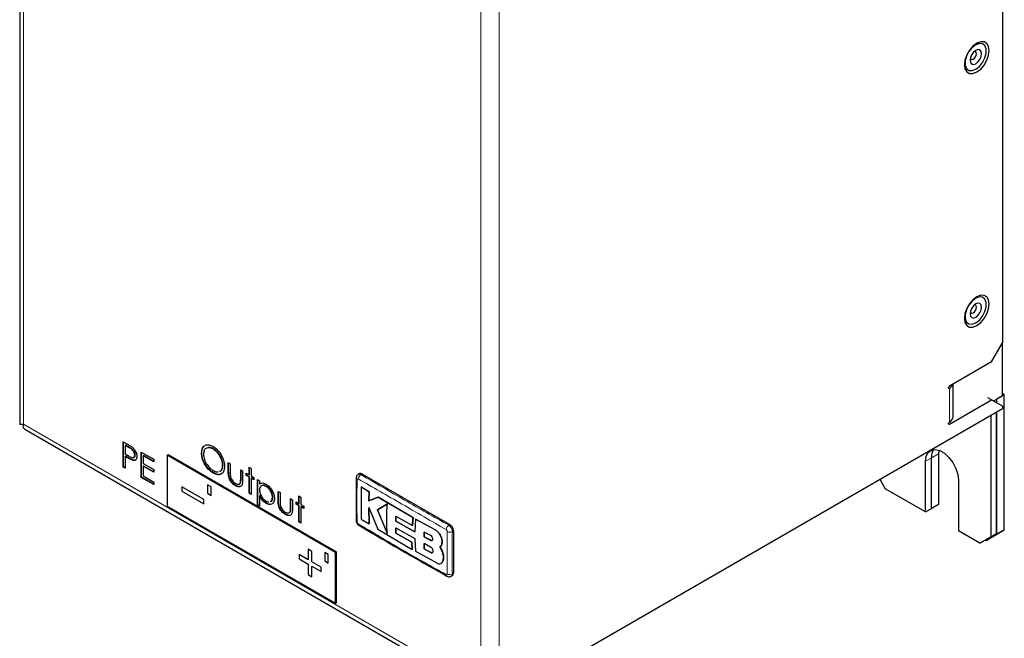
# Model space of a CAD drawing. Header units: millimetres. Extents: x 5 to 418, y 2 to 292.
# Tile 6 of 12: x 242 to 318, y 99 to 147. Entities that reach past the tile are written whole.
import ezdxf

# ---------------------------------------------------------------- set-up
doc = ezdxf.new("R2010")
doc.units = ezdxf.units.MM

msp = doc.modelspace()

# ---------------------------------------------------------------- linework, layer by layer
at = {"color": 7, "linetype": 'Continuous', "lineweight": 25}
for p, q in [((241.509, 171.6412), (241.509, 115.9532)), ((317.4623, 149.6761), (317.4623, 122.2403)), ((316.6138, 120.7706), (317.4623, 122.2403)), ((317.4623, 118.1575), (317.4623, 122.2403)), ((316.6138, 120.7706), (313.3611, 118.8929)), ((313.654, 116.5248), (313.654, 119.0619)), ((316.6138, 117.8311), (316.331, 117.9943)), ((316.7553, 117.7494), (317.4623, 118.1575)), ((317.0409, 117.9142), (317.6066, 118.2408)), ((317.6066, 118.2408), (317.4623, 118.3241)), ((317.6066, 107.7891), (317.6066, 118.2408)), ((313.3611, 115.9533), (316.6138, 117.8311)), ((317.4623, 117.341), (316.6138, 117.8311)), ((317.0409, 117.9142), (317.0409, 117.9142)), ((317.0409, 117.5844), (317.0409, 117.9142)), ((317.4623, 117.341), (317.4623, 117.1777)), ((278.5715, 94.7265), (317.4623, 117.1777)), ((316.5572, 116.6552), (316.5572, 107.2486)), ((316.9815, 116.9002), (316.9815, 107.4935)), ((317.0409, 107.4625), (317.0409, 116.9345)), ((241.8959, 115.5607), (277.4775, 95.0199)), ((249.5148, 114.6036), (249.8476, 114.4114)), ((249.5148, 112.6439), (249.5148, 114.6036)), ((249.5431, 112.6602), (249.5431, 114.5872)), ((249.6954, 114.331), (249.6671, 114.3146)), ((249.6671, 114.3146), (249.6671, 113.6614)), ((249.9775, 114.1355), (249.6671, 114.3146)), ((250.0058, 114.1518), (249.6954, 114.331)), ((249.6671, 113.6614), (249.9642, 113.4856)), ((249.6954, 113.4767), (249.6671, 113.4604)), ((249.6671, 113.4604), (249.6671, 112.5559)), ((249.7885, 113.3903), (249.6671, 113.4604)), ((249.8167, 113.4067), (249.6954, 113.4767)), ((250.4351, 113.5785), (250.4068, 113.5622)), ((250.9073, 113.7997), (251.8646, 113.2471)), ((250.9073, 111.84), (250.9073, 113.7997)), ((250.9355, 111.8563), (250.9355, 113.7834)), ((251.0878, 113.5271), (251.0596, 113.5108)), ((251.0596, 113.5108), (251.0596, 112.9078)), ((251.8646, 113.0461), (251.0596, 113.5108)), ((251.8646, 113.0787), (251.0878, 113.5271)), ((252.9176, 113.5537), (252.9742, 113.5863)), ((265.9284, 106.0427), (252.9176, 113.5537)), ((252.9176, 113.5537), (252.9176, 109.6343)), ((265.985, 106.0754), (252.9742, 113.5863)), ((255.5916, 113.7325), (255.5633, 113.7161)), ((256.4802, 114.0572), (256.4519, 114.0409)), ((312.5411, 113.9467), (312.5154, 113.6677)), ((312.5154, 113.6677), (312.5154, 109.7483)), ((249.5431, 112.6602), (249.5148, 112.6439)), ((249.6671, 112.5559), (249.5148, 112.6439)), ((249.6671, 112.5886), (249.5431, 112.6602)), ((250.2488, 113.1894), (250.2205, 113.1731)), ((251.0596, 112.9078), (251.8646, 112.4431)), ((251.0878, 112.7231), (251.0596, 112.7068)), ((251.0596, 112.7068), (251.0596, 111.9531)), ((251.8646, 112.2421), (251.0596, 112.7068)), ((251.8646, 112.2747), (251.0878, 112.7231)), ((251.8646, 113.2471), (251.8646, 113.0461)), ((257.2234, 112.8003), (257.1951, 112.7839)), ((257.6302, 112.9838), (257.7825, 112.8959)), ((257.6302, 112.2995), (257.6302, 112.9838)), ((257.6585, 112.3159), (257.6585, 112.9675)), ((257.7825, 112.8959), (257.7825, 112.2316)), ((259.2402, 112.6322), (259.3925, 112.5443)), ((259.2402, 112.0543), (259.2402, 112.6322)), ((311.5226, 109.1752), (311.5226, 113.0946)), ((311.9469, 113.3395), (311.9469, 109.4201)), ((311.9497, 113.3411), (311.9497, 109.4217)), ((251.0596, 111.9531), (251.8646, 111.4884)), ((251.8646, 112.4431), (251.8646, 112.2421)), ((256.4863, 112.1945), (256.458, 112.1781)), ((258.5875, 112.4311), (258.7398, 112.3432)), ((258.5875, 111.7669), (258.5875, 112.4311)), ((258.6158, 111.7833), (258.6158, 112.4148)), ((258.7398, 112.3432), (258.7398, 111.646)), ((259.0227, 112.1799), (259.2402, 112.0543)), ((259.0227, 112.0041), (259.0227, 112.1799)), ((259.051, 112.0204), (259.0227, 112.0041)), ((259.2402, 111.8785), (259.0227, 112.0041)), ((259.051, 112.0204), (259.051, 112.1636)), ((259.2685, 111.8948), (259.051, 112.0204)), ((259.2685, 112.0707), (259.2402, 112.0543)), ((259.2685, 111.8948), (259.2402, 111.8785)), ((259.2402, 110.6223), (259.2402, 111.8785)), ((259.2685, 112.0707), (259.2685, 112.6159)), ((259.2685, 110.6386), (259.2685, 111.8948)), ((259.3925, 112.5443), (259.3925, 111.9664)), ((259.3925, 111.9664), (259.6101, 111.8408)), ((267.7649, 112.1378), (267.677, 112.0871)), ((267.9648, 112.118), (274.7531, 108.1992)), ((250.9355, 111.8563), (250.9073, 111.84)), ((251.8646, 111.2874), (250.9073, 111.84)), ((251.8646, 111.32), (250.9355, 111.8563)), ((251.8646, 111.4884), (251.8646, 111.2874)), ((254.049, 111.1042), (254.049, 110.7776)), ((255.746, 110.1245), (254.049, 111.1042)), ((254.0493, 111.104), (254.0493, 110.7777)), ((256.3117, 111.1044), (256.0289, 111.2677)), ((256.0289, 111.2677), (256.0289, 110.6144)), ((256.0292, 111.2675), (256.0292, 110.6146)), ((256.3117, 110.4511), (256.3117, 111.1044)), ((258.2143, 111.222), (258.186, 111.2057)), ((258.5907, 111.4488), (258.5624, 111.4325)), ((259.4208, 111.8069), (259.3925, 111.7906)), ((259.3925, 111.7906), (259.3925, 110.5343)), ((259.6101, 111.665), (259.3925, 111.7906)), ((259.6101, 111.6976), (259.4208, 111.8069)), ((259.6101, 111.8408), (259.6101, 111.665)), ((259.893, 111.6775), (260.0453, 111.5896)), ((259.893, 109.7178), (259.893, 111.6775)), ((259.9212, 109.7342), (259.9212, 111.6612)), ((260.0453, 111.5896), (260.0453, 111.3246)), ((260.0735, 111.341), (260.0453, 111.3246)), ((260.5733, 111.1667), (260.545, 111.1504)), ((267.9097, 111.1029), (267.9154, 111.1062)), ((268.5125, 110.7326), (267.9097, 111.1029)), ((267.9154, 111.1062), (268.5182, 110.7359)), ((307.9864, 111.7074), (308.4114, 110.9713)), ((314.0682, 111.625), (314.0682, 107.7056)), ((254.0493, 110.7777), (254.049, 110.7776)), ((254.049, 110.7776), (255.746, 109.7979)), ((254.0493, 110.7777), (255.746, 109.7982)), ((256.0292, 110.6146), (256.0289, 110.6144)), ((256.0289, 110.6144), (256.3117, 110.4511)), ((256.0292, 110.6146), (256.3117, 110.4515)), ((259.2685, 110.6386), (259.2402, 110.6223)), ((259.3925, 110.5343), (259.2402, 110.6223)), ((259.3925, 110.567), (259.2685, 110.6386)), ((260.0735, 110.4333), (260.0453, 110.417)), ((260.0453, 110.417), (260.0453, 109.6299)), ((261.4812, 110.7607), (261.6335, 110.6727)), ((261.4812, 110.0764), (261.4812, 110.7607)), ((261.5095, 110.0927), (261.5095, 110.7443)), ((261.6335, 110.6727), (261.6335, 110.0085)), ((263.0913, 110.4091), (263.2436, 110.3211)), ((263.0913, 109.8312), (263.0913, 110.4091)), ((263.1195, 109.8475), (263.1195, 110.3927)), ((268.4877, 110.0217), (268.5125, 110.7326)), ((268.5182, 110.7359), (268.4933, 110.025)), ((268.5125, 110.7326), (268.5182, 110.7359)), ((311.5226, 109.1752), (308.4114, 110.9713)), ((252.9176, 109.6343), (265.9284, 102.1233)), ((255.746, 109.7979), (255.746, 110.1245)), ((259.9212, 109.7342), (259.893, 109.7178)), ((260.0453, 109.6299), (259.893, 109.7178)), ((260.0453, 109.6626), (259.9212, 109.7342)), ((260.5794, 109.8567), (260.5511, 109.8404)), ((261.0744, 110.3141), (261.0461, 110.2978)), ((262.4385, 110.208), (262.5908, 110.1201)), ((262.4385, 109.5438), (262.4385, 110.208)), ((262.4668, 109.5601), (262.4668, 110.1917)), ((262.5908, 110.1201), (262.5908, 109.4229)), ((262.8737, 109.9568), (263.0913, 109.8312)), ((262.8737, 109.7809), (262.8737, 109.9568)), ((262.902, 109.7973), (262.8737, 109.7809)), ((263.0913, 109.6553), (262.8737, 109.7809)), ((262.902, 109.7973), (262.902, 109.9405)), ((263.1195, 109.6717), (262.902, 109.7973)), ((263.1195, 109.8475), (263.0913, 109.8312)), ((263.1195, 109.6717), (263.0913, 109.6553)), ((263.0913, 108.3991), (263.0913, 109.6553)), ((263.1195, 108.4154), (263.1195, 109.6717)), ((263.2436, 110.3211), (263.2436, 109.7433)), ((263.2436, 109.7433), (263.4611, 109.6177)), ((263.2718, 109.5837), (263.2436, 109.5674)), ((263.4611, 109.4745), (263.2718, 109.5837)), ((263.4611, 109.6177), (263.4611, 109.4418)), ((269.2022, 110.3135), (268.4877, 110.0217)), ((268.4877, 110.0217), (268.4933, 110.025)), ((268.4933, 110.025), (269.2079, 110.3168)), ((269.9243, 109.7959), (269.1582, 109.329)), ((269.1639, 109.3322), (269.93, 109.7992)), ((269.2022, 110.3135), (269.2079, 110.3168)), ((271.9013, 108.7374), (269.2022, 110.3135)), ((269.2079, 110.3168), (271.907, 108.7407)), ((312.5154, 109.7483), (311.9497, 109.4217)), ((262.0653, 108.9989), (262.0371, 108.9826)), ((262.4417, 109.2256), (262.4134, 109.2093)), ((263.2436, 109.5674), (263.2436, 108.3112)), ((263.4611, 109.4418), (263.2436, 109.5674)), ((268.4808, 109.5277), (269.1761, 107.8389)), ((268.5099, 108.245), (268.4808, 109.5277)), ((268.4864, 109.531), (268.5156, 108.2482)), ((269.1582, 109.329), (269.1639, 109.3322)), ((269.1582, 109.329), (269.9172, 107.5022)), ((269.9228, 107.5055), (269.1639, 109.3322)), ((270.5683, 108.4657), (270.5836, 108.8512)), ((270.5893, 108.8545), (270.574, 108.469)), ((270.5836, 108.8512), (271.8591, 108.1231)), ((311.5226, 109.1752), (311.9469, 109.4201)), ((311.9469, 109.4234), (311.9497, 109.4217)), ((263.1195, 108.4154), (263.0913, 108.3991)), ((263.2436, 108.3112), (263.0913, 108.3991)), ((263.2436, 108.3439), (263.1195, 108.4154)), ((267.7362, 108.134), (267.7444, 108.13)), ((267.9086, 108.6157), (268.5099, 108.245)), ((268.5099, 108.245), (268.5156, 108.2482)), ((270.5683, 108.4657), (270.574, 108.469)), ((272.0459, 107.6272), (270.5683, 108.4657)), ((270.574, 108.469), (272.0515, 107.6305)), ((271.8591, 108.1231), (271.9013, 108.7374)), ((271.8591, 108.1231), (271.8647, 108.1263)), ((271.907, 108.7407), (271.8647, 108.1263)), ((271.9013, 108.7374), (271.907, 108.7407)), ((272.1004, 108.6254), (272.0459, 107.6272)), ((272.1004, 108.6254), (272.1061, 108.6287)), ((273.6299, 107.7809), (272.1004, 108.6254)), ((272.1061, 108.6287), (273.6356, 107.7842)), ((269.1761, 107.8389), (271.8457, 106.2774)), ((270.5668, 107.9501), (272.0442, 107.1119)), ((270.5815, 107.5421), (270.5668, 107.9501)), ((270.5725, 107.9534), (270.5871, 107.5454)), ((270.5815, 107.5421), (270.5871, 107.5454)), ((271.805, 106.8431), (270.5815, 107.5421)), ((270.5871, 107.5454), (271.8106, 106.8463)), ((272.7693, 107.6204), (272.7583, 107.2496)), ((272.764, 107.2529), (272.7749, 107.6237)), ((273.281, 107.3472), (272.7693, 107.6204)), ((275.0359, 107.7093), (275.0359, 104.4432)), ((315.7087, 106.7586), (314.0682, 107.7056)), ((316.9815, 107.4935), (316.133, 107.0035)), ((316.1924, 106.9725), (317.0409, 107.4625)), ((316.758, 107.2991), (316.1924, 106.9725)), ((316.5572, 107.2486), (316.9815, 107.4935)), ((317.6066, 107.7891), (316.758, 107.2991)), ((317.0409, 107.4625), (317.6066, 107.7891)), ((271.805, 106.8431), (271.8106, 106.8463)), ((271.8457, 106.2774), (271.805, 106.8431)), ((271.8106, 106.8463), (271.8514, 106.2807)), ((272.0442, 107.1119), (272.0964, 106.1364)), ((272.7568, 106.7269), (272.7676, 106.3167)), ((273.2712, 106.4553), (272.7568, 106.7269)), ((272.7583, 107.2496), (272.764, 107.2529)), ((272.7583, 107.2496), (273.2724, 106.9778)), ((272.7733, 106.32), (272.7624, 106.7302)), ((273.278, 106.9811), (272.764, 107.2529)), ((274.1513, 106.8887), (274.157, 106.892)), ((315.7087, 106.7586), (316.5572, 107.2486)), ((316.133, 107.0035), (315.7087, 106.7586)), ((316.1358, 107.0051), (316.1924, 106.9725)), ((263.8071, 105.471), (263.1, 105.8792)), ((263.1, 105.8792), (263.1, 105.5525)), ((263.1002, 105.879), (263.1002, 105.5527)), ((264.0899, 106.1242), (263.8071, 106.2875)), ((263.8071, 106.2875), (263.8071, 105.471)), ((263.8073, 106.2873), (263.8073, 105.4711)), ((264.0899, 105.3077), (264.0899, 106.1242)), ((265.3627, 105.8794), (265.0799, 106.0426)), ((265.0799, 106.0426), (265.0799, 105.3894)), ((265.0801, 106.0425), (265.0801, 105.3896)), ((265.3627, 105.2261), (265.3627, 105.8794)), ((265.9284, 106.0427), (265.985, 106.0754)), ((265.9284, 102.1233), (265.9284, 106.0427)), ((265.985, 102.156), (265.985, 106.0754)), ((271.8457, 106.2774), (271.8514, 106.2807)), ((272.0964, 106.1364), (273.7409, 105.2318)), ((272.7676, 106.3167), (272.7733, 106.32)), ((272.7676, 106.3167), (273.2797, 106.0437)), ((273.2853, 106.047), (272.7733, 106.32)), ((274.1467, 106.1607), (273.9764, 106.4786)), ((273.978, 106.4795), (273.9837, 106.4827)), ((273.9821, 106.4818), (274.1523, 106.164)), ((274.1467, 106.1607), (274.1523, 106.164)), ((263.1002, 105.5527), (263.1, 105.5525)), ((263.1, 105.5525), (263.8071, 105.1443)), ((263.1002, 105.5527), (263.8073, 105.1445)), ((263.8073, 105.4711), (263.8071, 105.471)), ((263.8073, 105.1445), (263.8071, 105.1443)), ((263.8071, 105.1443), (263.8071, 104.3278)), ((263.8073, 105.1445), (263.8073, 104.328)), ((264.797, 104.8995), (264.0899, 105.3077)), ((265.0801, 105.3896), (265.0799, 105.3894)), ((265.0799, 105.3894), (265.3627, 105.2261)), ((265.0801, 105.3896), (265.3627, 105.2265)), ((274.0865, 105.2024), (274.0922, 105.2057)), ((274.1922, 105.3243), (274.1979, 105.3276)), ((263.8073, 104.328), (263.8071, 104.3278)), ((263.8071, 104.3278), (264.0899, 104.1645)), ((263.8073, 104.328), (264.0899, 104.1648)), ((264.0902, 104.9812), (264.0899, 104.9811)), ((264.0899, 104.1645), (264.0899, 104.9811)), ((264.0899, 104.9811), (264.797, 104.5728)), ((264.0902, 104.9812), (264.797, 104.5732)), ((264.797, 104.5728), (264.797, 104.8995)), ((274.8652, 104.2093), (274.9531, 104.26)), ((265.9284, 102.1233), (265.985, 102.156))]:
    msp.add_line(p, q, dxfattribs=at)
at = {"color": 7, "linetype": 'Continuous', "lineweight": 18}
for p, q in [((241.8019, 170.8248), (241.8019, 115.9533)), ((278.5715, 151.2311), (278.5715, 94.7265)), ((277.1572, 95.5431), (277.1572, 150.4146)), ((313.2904, 118.7704), (313.3611, 118.7296)), ((313.3611, 116.1166), (313.3611, 118.7296)), ((277.1572, 95.5431), (241.8019, 115.9533)), ((313.2904, 115.9941), (313.3611, 115.9533)), ((250.0058, 114.1518), (249.9775, 114.1355)), ((249.8167, 113.4067), (249.7885, 113.3903)), ((312.5154, 113.6677), (311.9497, 113.3411)), ((311.5226, 113.0946), (311.9469, 113.3395)), ((257.6585, 112.3159), (257.6302, 112.2995)), ((267.9648, 112.118), (267.8766, 112.067)), ((258.6158, 111.7833), (258.5875, 111.7669)), ((261.5095, 110.0927), (261.4812, 110.0764)), ((262.4668, 109.5601), (262.4385, 109.5438)), ((274.7531, 108.1992), (274.6648, 108.1483)), ((273.6299, 107.7809), (273.6356, 107.7842)), ((275.0359, 107.7093), (274.9477, 107.6584)), ((273.2724, 106.9778), (273.278, 106.9811)), ((273.2797, 106.0437), (273.2853, 106.047)), ((275.0359, 104.4432), (274.9477, 104.3922))]:
    msp.add_line(p, q, dxfattribs=at)
at = {"color": 7, "linetype": 'Continuous', "lineweight": 25, "flags": 128}
for points in [[(316.4441, 144.8422), (316.397, 145.1582), (316.2604, 145.3889), (316.0477, 145.5118), (315.7796, 145.5148), (315.4824, 145.3976), (315.1853, 145.1717), (314.9172, 144.8592), (314.7044, 144.4907), (314.5678, 144.1023), (314.5208, 143.7319), (314.5678, 143.4159), (314.7044, 143.1852), (314.9172, 143.0624), (315.1853, 143.0594), (315.4824, 143.1766), (315.7796, 143.4025), (316.0477, 143.715), (316.2604, 144.0835), (316.397, 144.4719), (316.4441, 144.8422)], [(315.4008, 145.2814), (315.1202, 145.0623), (314.8735, 144.7554), (314.6904, 144.3977), (314.593, 144.0324), (314.593, 143.7034), (314.6904, 143.4505), (314.8735, 143.3043), (315.1202, 143.2822), (315.4008, 143.387), (315.6813, 143.6061), (315.928, 143.913), (316.1111, 144.2707), (316.2086, 144.6361), (316.2086, 144.965), (316.1111, 145.2179), (315.928, 145.3642), (315.6813, 145.3862), (315.4008, 145.2814)], [(315.4008, 144.8486), (315.2303, 144.7111), (315.0858, 144.5161), (314.9892, 144.2935), (314.9553, 144.077), (314.9892, 143.8998), (315.0858, 143.7886), (315.2303, 143.7605), (315.4008, 143.8198), (315.5713, 143.9574), (315.7158, 144.1523), (315.8123, 144.3749), (315.8463, 144.5914), (315.8123, 144.7687), (315.7158, 144.8798), (315.5713, 144.9079), (315.4008, 144.8486)], [(314.9701, 144.2169), (314.9741, 144.2072), (315.0278, 144.1454), (315.1081, 144.1298), (315.2028, 144.1627), (315.2975, 144.2392), (315.3778, 144.3475), (315.4314, 144.4711), (315.4503, 144.5914), (315.4314, 144.6899), (315.3778, 144.7516), (315.2975, 144.7672), (315.287, 144.7659)], [(316.4441, 125.2453), (316.397, 125.5612), (316.2604, 125.792), (316.0477, 125.9148), (315.7796, 125.9178), (315.4824, 125.8006), (315.1853, 125.5747), (314.9172, 125.2622), (314.7044, 124.8937), (314.5678, 124.5053), (314.5208, 124.1349), (314.5678, 123.819), (314.7044, 123.5882), (314.9172, 123.4654), (315.1853, 123.4624), (315.4824, 123.5796), (315.7796, 123.8055), (316.0477, 124.118), (316.2604, 124.4865), (316.397, 124.8749), (316.4441, 125.2453)], [(315.4008, 125.6844), (315.1202, 125.4653), (314.8735, 125.1585), (314.6904, 124.8008), (314.593, 124.4354), (314.593, 124.1064), (314.6904, 123.8536), (314.8735, 123.7073), (315.1202, 123.6852), (315.4008, 123.79), (315.6813, 124.0091), (315.928, 124.316), (316.1111, 124.6737), (316.2086, 125.0391), (316.2086, 125.368), (316.1111, 125.6209), (315.928, 125.7672), (315.6813, 125.7893), (315.4008, 125.6844)], [(315.4008, 125.2517), (315.2303, 125.1141), (315.0858, 124.9191), (314.9892, 124.6965), (314.9553, 124.4801), (314.9892, 124.3028), (315.0858, 124.1916), (315.2303, 124.1636), (315.4008, 124.2228), (315.5713, 124.3604), (315.7158, 124.5553), (315.8123, 124.778), (315.8463, 124.9944), (315.8123, 125.1717), (315.7158, 125.2828), (315.5713, 125.3109), (315.4008, 125.2517)], [(314.9701, 124.6199), (314.9741, 124.6102), (315.0278, 124.5484), (315.1081, 124.5328), (315.2028, 124.5657), (315.2975, 124.6422), (315.3778, 124.7505), (315.4314, 124.8742), (315.4503, 124.9944), (315.4314, 125.0929), (315.3778, 125.1546), (315.2975, 125.1702), (315.287, 125.1689)], [(313.3611, 118.7296), (313.334, 118.7201), (313.3111, 118.7246), (313.2958, 118.7422), (313.2904, 118.7704), (313.2958, 118.8047), (313.3111, 118.8401), (313.334, 118.871), (313.3611, 118.8929)], [(313.3611, 115.9533), (313.334, 115.9439), (313.3111, 115.9484), (313.2958, 115.966), (313.2904, 115.9941), (313.2958, 116.0285), (313.3111, 116.0638), (313.334, 116.0948), (313.3611, 116.1166)], [(311.5226, 113.0946), (311.5742, 113.4789), (311.7247, 113.7725), (311.9619, 113.9517), (312.2667, 114.002), (312.6143, 113.9192), (312.9766, 113.71), (313.3242, 113.3915), (313.6289, 112.9894), (313.8662, 112.5363), (314.0167, 112.0689), (314.0682, 111.625)], [(312.133, 113.9972), (311.9984, 113.7238), (311.9469, 113.3395)], [(312.1347, 113.9974), (312.0013, 113.7254), (311.9497, 113.3411)]]:
    msp.add_lwpolyline(points, dxfattribs=at)
at = {"color": 7, "linetype": 'Continuous', "lineweight": 25}
for centre, radius, start, end in [((313.1297, 119.2157), 0.5384, 295.449903, 342.761004), ((313.1535, 116.5747), 0.5029, 294.374658, 354.305201), ((267.8477, 111.9544), 0.2012, 54.382423, 114.307119), ((267.6501, 108.5335), 0.1387, 184.556353, 244.523328), ((274.4218, 107.6814), 0.6147, 2.605478, 57.394522), ((274.8456, 104.4189), 0.1918, 304.056351, 7.25583)]:
    msp.add_arc(centre, radius, start, end, dxfattribs=at)
at = {"color": 7, "linetype": 'Continuous', "lineweight": 18}
for centre, radius, start, end in [((268.1025, 111.7047), 0.4269, 121.941652, 176.678041), ((267.6491, 111.8045), 0.1378, 185.116314, 244.805447), ((267.8082, 108.2455), 0.1326, 173.959327, 237.140371), ((274.9046, 107.7842), 0.436, 123.367673, 176.872209), ((274.7522, 108.048), 0.4359, 243.134785, 296.648248), ((274.6068, 104.3264), 0.138, 175.208717, 234.718971), ((274.7469, 104.7692), 0.4271, 243.323518, 298.034278)]:
    msp.add_arc(centre, radius, start, end, dxfattribs=at)
at = {"color": 7, "linetype": 'Continuous', "lineweight": 25}
msp.add_open_spline([(241.8019, 115.9533), (241.7179, 115.9448), (241.55, 115.928), (241.5227, 115.9448), (241.509, 115.9532)], degree=3, dxfattribs=at)
for points, knots in [([(241.9032, 115.5729), (241.8779, 115.586), (241.8107, 115.6207), (241.7772, 115.7644), (241.7948, 115.8988), (241.8019, 115.9533)], [0, 0, 0, 0, 0.2638283, 0.7017879, 1, 1, 1, 1]), ([(249.8476, 114.4114), (249.9202, 114.3698), (250.0497, 114.2955), (250.1778, 114.2006), (250.2341, 114.1588)], [0, 0, 0, 0, 0.5603137, 1, 1, 1, 1]), ([(250.4351, 113.5785), (250.4275, 113.6392), (250.416, 113.7305), (250.3535, 113.855), (250.2334, 114.0232), (250.1069, 114.0947), (250.0058, 114.1518)], [0, 0, 0, 0, 0.2490256, 0.3747335, 0.5004077, 1, 1, 1, 1]), ([(250.2341, 114.1588), (250.2857, 114.1076), (250.3888, 114.005), (250.4958, 113.811), (250.5515, 113.628), (250.5566, 113.526), (250.5591, 113.475)], [0, 0, 0, 0, 0.2797199, 0.5593949, 0.7795065, 1, 1, 1, 1]), ([(255.5633, 113.7161), (255.579, 113.8583), (255.6104, 114.1425), (255.8428, 114.3524), (256.1358, 114.3888), (256.3416, 114.2937), (256.4444, 114.2462)], [0, 0, 0, 0, 0.2797387, 0.5593295, 0.779683, 1, 1, 1, 1]), ([(255.5916, 113.7325), (255.5976, 113.8866), (255.6048, 114.073), (255.7042, 114.1579), (255.7214, 114.1726)], [0, 0, 0, 0, 0.826917, 1, 1, 1, 1]), ([(256.4802, 114.0572), (256.3716, 114.1054), (256.1573, 114.2004), (255.998, 114.1247), (255.9194, 114.0874)], [0, 0, 0, 0, 0.5069325, 1, 1, 1, 1]), ([(256.4444, 114.2462), (256.5774, 114.1533), (256.8432, 113.9675), (257.1411, 113.518), (257.3211, 113.0722), (257.3386, 112.8212), (257.3474, 112.6956)], [0, 0, 0, 0, 0.2797545, 0.5593537, 0.7795814, 1, 1, 1, 1]), ([(250.2205, 113.1731), (250.1402, 113.2078), (249.9967, 113.2698), (249.8521, 113.3535), (249.7885, 113.3903)], [0, 0, 0, 0, 0.5596942, 1, 1, 1, 1]), ([(250.2488, 113.1894), (250.1685, 113.2241), (250.025, 113.2861), (249.8804, 113.3698), (249.8167, 113.4067)], [0, 0, 0, 0, 0.5596942, 1, 1, 1, 1]), ([(249.9642, 113.4856), (250.014, 113.4579), (250.1134, 113.4026), (250.2394, 113.3576), (250.3222, 113.376), (250.3879, 113.4279), (250.3993, 113.5086), (250.4068, 113.5622)], [0, 0, 0, 0, 0.2511151, 0.501025, 0.6263454, 0.7516847, 1, 1, 1, 1]), ([(250.4068, 113.5622), (250.3992, 113.6228), (250.3877, 113.7141), (250.3252, 113.8386), (250.2051, 114.0069), (250.0786, 114.0783), (249.9775, 114.1355)], [0, 0, 0, 0, 0.2490256, 0.3747335, 0.5004077, 1, 1, 1, 1]), ([(250.5591, 113.475), (250.5551, 113.4127), (250.5471, 113.2883), (250.462, 113.1802), (250.3464, 113.1454), (250.2625, 113.1639), (250.2205, 113.1731)], [0, 0, 0, 0, 0.2800989, 0.5593238, 0.7794579, 1, 1, 1, 1]), ([(250.3832, 113.4257), (250.3875, 113.429), (250.4242, 113.4572), (250.43, 113.5217), (250.4351, 113.5785)], [0, 0, 0, 0, 0.1178189, 1, 1, 1, 1]), ([(256.458, 112.1781), (256.3265, 112.2708), (256.0635, 112.4562), (255.7713, 112.9023), (255.5906, 113.3427), (255.5724, 113.5916), (255.5633, 113.7161)], [0, 0, 0, 0, 0.2796699, 0.5593725, 0.7796337, 1, 1, 1, 1]), ([(256.4863, 112.1945), (256.3548, 112.2871), (256.0917, 112.4725), (255.7996, 112.9187), (255.6189, 113.3591), (255.6007, 113.608), (255.5916, 113.7325)], [0, 0, 0, 0, 0.2796699, 0.5593725, 0.7796337, 1, 1, 1, 1]), ([(255.8911, 114.0711), (255.8887, 114.0705), (255.8188, 114.0515), (255.7434, 113.8989), (255.7248, 113.719), (255.7156, 113.629)], [0, 0, 0, 0, 0.0172891, 0.5085451, 1, 1, 1, 1]), ([(255.7156, 113.629), (255.7286, 113.498), (255.7545, 113.2359), (255.9596, 112.8512), (256.2001, 112.5519), (256.368, 112.4391), (256.4519, 112.3827)], [0, 0, 0, 0, 0.279416, 0.5590765, 0.779478, 1, 1, 1, 1]), ([(256.4519, 114.0409), (256.3425, 114.0915), (256.1577, 114.177), (256.0199, 114.1164), (255.9637, 114.0916)], [0, 0, 0, 0, 0.5920427, 1, 1, 1, 1]), ([(257.1951, 112.7839), (257.182, 112.9159), (257.156, 113.1797), (256.9495, 113.5688), (256.7049, 113.866), (256.5362, 113.9826), (256.4519, 114.0409)], [0, 0, 0, 0, 0.2794658, 0.5588658, 0.7795113, 1, 1, 1, 1]), ([(257.2234, 112.8003), (257.2103, 112.9322), (257.1843, 113.1961), (256.9777, 113.5851), (256.7332, 113.8824), (256.5645, 113.9989), (256.4802, 114.0572)], [0, 0, 0, 0, 0.2794658, 0.5588658, 0.7795113, 1, 1, 1, 1]), ([(250.432, 113.1895), (250.4125, 113.1819), (250.3592, 113.161), (250.2916, 113.1784), (250.2488, 113.1894)], [0, 0, 0, 0, 0.3666425, 1, 1, 1, 1]), ([(257.3474, 112.6956), (257.3324, 112.5522), (257.3025, 112.2654), (257.0611, 112.0672), (256.7683, 112.0296), (256.5615, 112.1286), (256.458, 112.1781)], [0, 0, 0, 0, 0.2796317, 0.5593366, 0.7795963, 1, 1, 1, 1]), ([(256.9529, 112.3238), (256.9781, 112.3283), (257.074, 112.3456), (257.1689, 112.5098), (257.1863, 112.6926), (257.1951, 112.7839)], [0, 0, 0, 0, 0.1509255, 0.575386, 1, 1, 1, 1]), ([(256.9812, 112.3401), (257.0063, 112.3446), (257.1023, 112.3619), (257.1972, 112.5261), (257.2146, 112.7089), (257.2234, 112.8003)], [0, 0, 0, 0, 0.1509255, 0.575386, 1, 1, 1, 1]), ([(256.4519, 112.3827), (256.5634, 112.3254), (256.715, 112.2476), (256.8294, 112.2887), (256.8597, 112.2996)], [0, 0, 0, 0, 0.73511226, 1, 1, 1, 1]), ([(257.077, 112.1193), (257.0701, 112.1126), (257.0017, 112.0467), (256.7903, 112.0553), (256.5877, 112.1481), (256.4863, 112.1945)], [0, 0, 0, 0, 0.0530592, 0.526375, 1, 1, 1, 1]), ([(258.186, 111.2057), (258.0916, 111.2691), (257.9035, 111.3953), (257.6976, 111.7348), (257.6352, 112.0428), (257.6319, 112.2138), (257.6302, 112.2995)], [0, 0, 0, 0, 0.2800534, 0.5579589, 0.7783884, 1, 1, 1, 1]), ([(258.2143, 111.222), (258.1199, 111.2854), (257.9318, 111.4116), (257.7259, 111.7511), (257.6635, 112.0592), (257.6602, 112.2302), (257.6585, 112.3159)], [0, 0, 0, 0, 0.2800534, 0.5579589, 0.7783884, 1, 1, 1, 1]), ([(257.7825, 112.2316), (257.7824, 112.1687), (257.7821, 112.0564), (257.7991, 111.9358), (257.8066, 111.8829)], [0, 0, 0, 0, 0.5603768, 1, 1, 1, 1]), ([(257.8066, 111.8829), (257.8254, 111.824), (257.8628, 111.7063), (257.9995, 111.5132), (258.1162, 111.431), (258.1874, 111.3808)], [0, 0, 0, 0, 0.2801172, 0.5605725, 1, 1, 1, 1]), ([(267.6787, 112.085), (267.6735, 112.083), (267.6308, 112.0664), (267.574, 112.0009), (267.5246, 111.903), (267.5097, 111.8304), (267.512, 111.7938), (267.5121, 111.7922)], [0, 0, 0, 0, 0.0472311, 0.3874344, 0.6881456, 0.986958, 1, 1, 1, 1]), ([(258.7398, 111.646), (258.7384, 111.5398), (258.7357, 111.3287), (258.6163, 111.1183), (258.4041, 111.0955), (258.2588, 111.1689), (258.186, 111.2057)], [0, 0, 0, 0, 0.28150939, 0.55963973, 0.77928663, 1, 1, 1, 1]), ([(258.1874, 111.3808), (258.2315, 111.3584), (258.3197, 111.3135), (258.4327, 111.3094), (258.5184, 111.3487), (258.5477, 111.4045), (258.5624, 111.4325)], [0, 0, 0, 0, 0.2802653, 0.5599951, 0.7800672, 1, 1, 1, 1]), ([(258.5781, 111.1516), (258.5301, 111.139), (258.4224, 111.1107), (258.2885, 111.1823), (258.2143, 111.222)], [0, 0, 0, 0, 0.4457329, 1, 1, 1, 1]), ([(258.4778, 111.341), (258.5005, 111.3493), (258.5502, 111.3674), (258.5764, 111.4201), (258.5907, 111.4488)], [0, 0, 0, 0, 0.4561109, 1, 1, 1, 1]), ([(258.5624, 111.4325), (258.5717, 111.4917), (258.5883, 111.5977), (258.5878, 111.7152), (258.5875, 111.7669)], [0, 0, 0, 0, 0.5593832, 1, 1, 1, 1]), ([(258.5907, 111.4488), (258.6, 111.5081), (258.6166, 111.6141), (258.6161, 111.7315), (258.6158, 111.7833)], [0, 0, 0, 0, 0.5593832, 1, 1, 1, 1]), ([(260.0453, 111.3246), (260.1225, 111.374), (260.2607, 111.4624), (260.4589, 111.3674), (260.5463, 111.3255)], [0, 0, 0, 0, 0.5584454, 1, 1, 1, 1]), ([(260.545, 111.1504), (260.4716, 111.1837), (260.3247, 111.2502), (260.1593, 111.1936), (260.0596, 111.062), (260.05, 110.9343), (260.0453, 110.8704)], [0, 0, 0, 0, 0.2797143, 0.5593271, 0.7795192, 1, 1, 1, 1]), ([(260.5733, 111.1667), (260.4981, 111.2039), (260.3765, 111.264), (260.287, 111.2235), (260.2529, 111.2081)], [0, 0, 0, 0, 0.61835055, 1, 1, 1, 1]), ([(261.0461, 110.2978), (261.0361, 110.3872), (261.016, 110.5662), (260.8817, 110.8304), (260.7163, 111.0335), (260.6021, 111.1114), (260.545, 111.1504)], [0, 0, 0, 0, 0.2794238, 0.5591042, 0.7795162, 1, 1, 1, 1]), ([(260.5463, 111.3255), (260.6415, 111.258), (260.8318, 111.123), (261.0438, 110.8014), (261.1778, 110.4827), (261.1915, 110.3021), (261.1984, 110.2118)], [0, 0, 0, 0, 0.2796269, 0.559432, 0.7797032, 1, 1, 1, 1]), ([(261.0744, 110.3141), (261.0643, 110.4036), (261.0443, 110.5826), (260.91, 110.8467), (260.7446, 111.0498), (260.6304, 111.1277), (260.5733, 111.1667)], [0, 0, 0, 0, 0.2794238, 0.5591042, 0.7795162, 1, 1, 1, 1]), ([(267.512, 111.7923), (267.5114, 111.7443), (267.4988, 110.647), (267.5075, 109.5611), (267.5158, 108.5228)], [0, 0, 0, 0, 0.0437343, 1, 1, 1, 1]), ([(267.9097, 111.1029), (267.9032, 110.7591), (267.8873, 109.9211), (267.9007, 109.0999), (267.9086, 108.6157)], [0, 0, 0, 0, 0.41032951, 1, 1, 1, 1]), ([(260.0453, 110.8704), (260.0535, 110.7811), (260.07, 110.6026), (260.2083, 110.3369), (260.3756, 110.1365), (260.4901, 110.0578), (260.5474, 110.0184)], [0, 0, 0, 0, 0.2796212, 0.5588504, 0.7794453, 1, 1, 1, 1]), ([(260.5511, 109.8404), (260.4407, 109.9211), (260.2429, 110.0656), (260.1058, 110.3094), (260.0453, 110.417)], [0, 0, 0, 0, 0.5585055, 1, 1, 1, 1]), ([(260.5794, 109.8567), (260.469, 109.9374), (260.2712, 110.082), (260.1341, 110.3257), (260.0735, 110.4333)], [0, 0, 0, 0, 0.5585055, 1, 1, 1, 1]), ([(260.5474, 110.0184), (260.6238, 109.9765), (260.7041, 109.9326), (260.7636, 109.952), (260.7664, 109.9529)], [0, 0, 0, 0, 0.9533911, 1, 1, 1, 1]), ([(261.1984, 110.2118), (261.1872, 110.1081), (261.1649, 109.9007), (260.988, 109.7602), (260.7759, 109.7332), (260.6261, 109.8047), (260.5511, 109.8404)], [0, 0, 0, 0, 0.2795488, 0.559256, 0.7795586, 1, 1, 1, 1]), ([(261.0031, 109.7978), (260.9995, 109.7945), (260.9507, 109.7493), (260.7994, 109.7566), (260.6528, 109.8233), (260.5794, 109.8567)], [0, 0, 0, 0, 0.0378394, 0.5187681, 1, 1, 1, 1]), ([(260.8581, 109.9811), (260.883, 109.9862), (260.955, 110.0012), (261.0258, 110.1145), (261.0393, 110.2367), (261.0461, 110.2978)], [0, 0, 0, 0, 0.2084753, 0.6044306, 1, 1, 1, 1]), ([(260.8864, 109.9974), (260.9113, 110.0026), (260.9833, 110.0175), (261.0541, 110.1309), (261.0676, 110.253), (261.0744, 110.3141)], [0, 0, 0, 0, 0.2084753, 0.6044306, 1, 1, 1, 1]), ([(262.0371, 108.9826), (261.9426, 109.0459), (261.7545, 109.1721), (261.5487, 109.5117), (261.4863, 109.8197), (261.4829, 109.9907), (261.4812, 110.0764)], [0, 0, 0, 0, 0.2800534, 0.5579589, 0.7783884, 1, 1, 1, 1]), ([(262.0653, 108.9989), (261.9709, 109.0622), (261.7828, 109.1885), (261.5769, 109.528), (261.5145, 109.836), (261.5112, 110.007), (261.5095, 110.0927)], [0, 0, 0, 0, 0.2800534, 0.5579589, 0.7783884, 1, 1, 1, 1]), ([(261.6335, 110.0085), (261.6334, 109.9456), (261.6331, 109.8332), (261.6502, 109.7127), (261.6577, 109.6597)], [0, 0, 0, 0, 0.5603768, 1, 1, 1, 1]), ([(261.6577, 109.6597), (261.6764, 109.6009), (261.7138, 109.4832), (261.8505, 109.2901), (261.9672, 109.2078), (262.0384, 109.1577)], [0, 0, 0, 0, 0.2801172, 0.5605725, 1, 1, 1, 1]), ([(269.9172, 107.5022), (269.896, 107.8299), (269.8484, 108.5656), (269.8972, 109.357), (269.9243, 109.7959)], [0, 0, 0, 0, 0.4454775, 1, 1, 1, 1]), ([(262.5908, 109.4229), (262.5895, 109.3167), (262.5867, 109.1055), (262.4673, 108.8951), (262.2551, 108.8724), (262.1098, 108.9458), (262.0371, 108.9826)], [0, 0, 0, 0, 0.2815094, 0.5596397, 0.7792866, 1, 1, 1, 1]), ([(262.0384, 109.1577), (262.0825, 109.1352), (262.1707, 109.0904), (262.2837, 109.0863), (262.3694, 109.1256), (262.3987, 109.1814), (262.4134, 109.2093)], [0, 0, 0, 0, 0.2802653, 0.5599951, 0.7800672, 1, 1, 1, 1]), ([(262.4291, 108.9284), (262.3811, 108.9158), (262.2734, 108.8876), (262.1395, 108.9592), (262.0653, 108.9989)], [0, 0, 0, 0, 0.4457329, 1, 1, 1, 1]), ([(262.3288, 109.1179), (262.3515, 109.1261), (262.4012, 109.1443), (262.4274, 109.197), (262.4417, 109.2256)], [0, 0, 0, 0, 0.4561109, 1, 1, 1, 1]), ([(262.4134, 109.2093), (262.4227, 109.2686), (262.4393, 109.3746), (262.4388, 109.492), (262.4385, 109.5438)], [0, 0, 0, 0, 0.5593832, 1, 1, 1, 1]), ([(262.4417, 109.2256), (262.451, 109.2849), (262.4676, 109.3909), (262.4671, 109.5084), (262.4668, 109.5601)], [0, 0, 0, 0, 0.5593832, 1, 1, 1, 1]), ([(267.5142, 108.5202), (267.5135, 108.5155), (267.5067, 108.4729), (267.5336, 108.3816), (267.5948, 108.2523), (267.6916, 108.1534), (267.7682, 108.1184), (267.7954, 108.106)], [0, 0, 0, 0, 0.0275045, 0.246795, 0.5179893, 0.8289777, 1, 1, 1, 1]), ([(267.7389, 108.1379), (269.0764, 107.3488), (271.3161, 106.0273), (273.6078, 104.736), (274.5311, 104.2159)], [0, 0, 0, 0, 0.5971517, 1, 1, 1, 1]), ([(273.2724, 106.9778), (273.291, 106.9701), (273.3283, 106.9546), (273.3784, 106.9604), (273.4168, 106.9875), (273.4394, 107.0348), (273.4436, 107.0963), (273.429, 107.1653), (273.3973, 107.2341), (273.3522, 107.2946), (273.3107, 107.3303), (273.2867, 107.344), (273.281, 107.3472)], [0, 0, 0, 0, 0.10757797, 0.21515507, 0.32274136, 0.43026461, 0.53768061, 0.64498658, 0.75221303, 0.85941075, 0.96664052, 1, 1, 1, 1]), ([(274.1513, 106.8887), (274.1463, 106.9595), (274.1363, 107.101), (274.0471, 107.331), (273.915, 107.5409), (273.7677, 107.6952), (273.6691, 107.7565), (273.6299, 107.7809)], [0, 0, 0, 0, 0.21459, 0.4291787, 0.6437975, 0.8584406, 1, 1, 1, 1]), ([(273.6356, 107.7842), (273.6951, 107.7449), (273.8141, 107.6664), (273.9706, 107.4752), (274.0883, 107.2569), (274.1499, 107.0531), (274.155, 106.9378), (274.157, 106.892)], [0, 0, 0, 0, 0.2146285, 0.4292566, 0.6438948, 0.8585349, 1, 1, 1, 1]), ([(273.3958, 106.9737), (273.3957, 106.9736), (273.3845, 106.9623), (273.3496, 106.9595), (273.3083, 106.9662), (273.2839, 106.9782), (273.278, 106.9811)], [0, 0, 0, 0, 0.0048647, 0.4344044, 0.8642806, 1, 1, 1, 1]), ([(273.9764, 106.4786), (274.0184, 106.5125), (274.1025, 106.5803), (274.1512, 106.7373), (274.1513, 106.849), (274.1513, 106.8887)], [0, 0, 0, 0, 0.3919653, 0.7839447, 1, 1, 1, 1]), ([(274.157, 106.892), (274.1542, 106.821), (274.1487, 106.679), (274.0742, 106.5464), (274.0063, 106.4988), (273.9821, 106.4818)], [0, 0, 0, 0, 0.39159972, 0.78319229, 1, 1, 1, 1]), ([(273.2797, 106.0437), (273.3007, 106.0348), (273.3429, 106.0169), (273.3983, 106.0225), (273.44, 106.052), (273.4631, 106.1042), (273.4653, 106.1728), (273.4461, 106.2499), (273.4076, 106.3272), (273.3541, 106.3954), (273.3057, 106.4359), (273.2778, 106.4515), (273.2712, 106.4553)], [0, 0, 0, 0, 0.1073587, 0.214721, 0.322003, 0.4292233, 0.5364373, 0.6436973, 0.7510459, 0.8585026, 0.9660513, 1, 1, 1, 1]), ([(273.4167, 106.0369), (273.4165, 106.0367), (273.4044, 106.0242), (273.3655, 106.0217), (273.3195, 106.03), (273.2919, 106.0437), (273.2853, 106.047)], [0, 0, 0, 0, 0.0086281, 0.4374268, 0.8663911, 1, 1, 1, 1]), ([(274.1922, 105.3243), (274.2208, 105.3998), (274.278, 105.5507), (274.2591, 105.8525), (274.1833, 106.0603), (274.1467, 106.1607)], [0, 0, 0, 0, 0.3407821, 0.6815687, 1, 1, 1, 1]), ([(274.1523, 106.164), (274.1911, 106.0564), (274.2686, 105.8412), (274.2812, 105.5424), (274.225, 105.3975), (274.1979, 105.3276)], [0, 0, 0, 0, 0.3408172, 0.6816417, 1, 1, 1, 1]), ([(273.7409, 105.2318), (273.7962, 105.2077), (273.9069, 105.1595), (274.052, 105.1738), (274.146, 105.2377), (274.1806, 105.3025), (274.1922, 105.3243)], [0, 0, 0, 0, 0.2851253, 0.5702516, 0.8553553, 1, 1, 1, 1]), ([(274.1979, 105.3276), (274.1752, 105.2822), (274.1485, 105.2288), (274.0974, 105.2131), (274.0897, 105.2107)], [0, 0, 0, 0, 0.8498321, 1, 1, 1, 1]), ([(274.5282, 104.2153), (274.5322, 104.2123), (274.5695, 104.1848), (274.6555, 104.1649), (274.7706, 104.164), (274.8347, 104.1972), (274.8633, 104.212)], [0, 0, 0, 0, 0.0428631, 0.3935808, 0.7299436, 1, 1, 1, 1])]:
    msp.add_open_spline(points, degree=3, knots=knots, dxfattribs=at)
at = {"color": 7, "linetype": 'Continuous', "lineweight": 18}
for points, knots in [([(267.6796, 112.0828), (267.6947, 112.0914), (267.7323, 112.113), (267.8037, 112.1034), (267.8559, 112.0774), (267.8766, 112.067)], [0, 0, 0, 0, 0.2874351, 0.71714609, 1, 1, 1, 1]), ([(267.8766, 112.067), (268.997, 111.4077), (271.2379, 110.0888), (273.5225, 108.7952), (274.6648, 108.1483)], [0, 0, 0, 0, 0.499961, 1, 1, 1, 1]), ([(267.5904, 111.6798), (267.5841, 111.3086), (267.5715, 110.5661), (267.5721, 109.4755), (267.5844, 108.7562), (267.5904, 108.4083)], [0, 0, 0, 0, 0.3404987, 0.6810489, 1, 1, 1, 1]), ([(267.6763, 111.7295), (267.6701, 111.7326), (267.6544, 111.7404), (267.6306, 111.7422), (267.6089, 111.7323), (267.5939, 111.7114), (267.5916, 111.6903), (267.5904, 111.6798)], [0, 0, 0, 0, 0.14056698, 0.35532785, 0.57084385, 0.7860438, 1, 1, 1, 1]), ([(274.4693, 107.8079), (273.327, 108.469), (271.0425, 109.7911), (268.7983, 111.0834), (267.6763, 111.7295)], [0, 0, 0, 0, 0.500039, 1, 1, 1, 1]), ([(267.5904, 108.4083), (267.5909, 108.4008), (267.5923, 108.3818), (267.6029, 108.3482), (267.6224, 108.3119), (267.6478, 108.2799), (267.6668, 108.2662), (267.6763, 108.2594)], [0, 0, 0, 0, 0.1406569, 0.3555038, 0.5710329, 0.7861716, 1, 1, 1, 1]), ([(267.6763, 108.2594), (268.7985, 107.5867), (271.0427, 106.2414), (273.3272, 104.9724), (274.4693, 104.3379)], [0, 0, 0, 0, 0.5000392, 1, 1, 1, 1]), ([(274.6648, 108.1483), (274.6967, 108.1264), (274.7605, 108.0826), (274.8454, 107.9774), (274.9093, 107.8576), (274.9431, 107.7461), (274.9464, 107.6833), (274.9477, 107.6584)], [0, 0, 0, 0, 0.2146724, 0.429352, 0.6440262, 0.8586956, 1, 1, 1, 1]), ([(274.5552, 107.6591), (274.5548, 107.6667), (274.5537, 107.6858), (274.5434, 107.7196), (274.524, 107.7559), (274.4983, 107.7878), (274.479, 107.8013), (274.4693, 107.8079)], [0, 0, 0, 0, 0.14065639, 0.35550279, 0.57103162, 0.78617076, 1, 1, 1, 1]), ([(274.5552, 104.3876), (274.5554, 104.7552), (274.5557, 105.4906), (274.5557, 106.5816), (274.5553, 107.3079), (274.5552, 107.6591)], [0, 0, 0, 0, 0.3404988, 0.6810495, 1, 1, 1, 1]), ([(274.9477, 107.6584), (274.9447, 107.3094), (274.9384, 106.5878), (274.9381, 105.4989), (274.9445, 104.7611), (274.9477, 104.3922)], [0, 0, 0, 0, 0.3189779, 0.6594763, 1, 1, 1, 1]), ([(274.4693, 104.3379), (274.4756, 104.3349), (274.4917, 104.3272), (274.5158, 104.3256), (274.5375, 104.3355), (274.5523, 104.3563), (274.5542, 104.3772), (274.5552, 104.3876)], [0, 0, 0, 0, 0.1405668, 0.3553275, 0.5708435, 0.7860436, 1, 1, 1, 1]), ([(274.9477, 104.3922), (274.9444, 104.3579), (274.9378, 104.2892), (274.9032, 104.229), (274.8707, 104.2167), (274.8626, 104.2136)], [0, 0, 0, 0, 0.4289835, 0.8579808, 1, 1, 1, 1])]:
    msp.add_open_spline(points, degree=3, knots=knots, dxfattribs=at)

doc.saveas('drawing.dxf')
